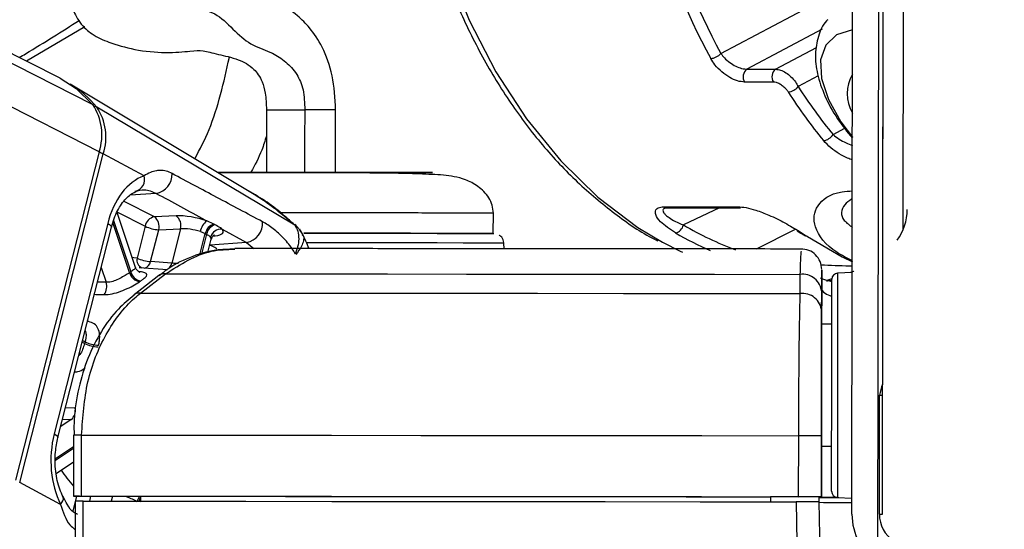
# Model space of a CAD drawing. Header units: millimetres. Extents: x 20 to 22981, y 40 to 19992.
# Tile 8 of 143: x 3953 to 4050, y 6445 to 6495. Entities that reach past the tile are written whole.
import ezdxf

# ---------------------------------------------------------------- set-up
doc = ezdxf.new("R2010")
doc.units = ezdxf.units.MM
doc.header["$LTSCALE"] = 2
doc.layers.add('COMPONENT_GEOMETRY', color=7, linetype='Continuous')
doc.styles.add('SLDTEXTSTYLE0', font='TXT', dxfattribs={"width": 0.75})
doc.dimstyles.new('SLDDIMSTYLE0', dxfattribs={"dimtxt": 100, "dimasz": 6.604, "dimexe": 0, "dimexo": 0.0625, "dimgap": 25, "dimtad": 0, "dimtih": 1, "dimtoh": 1, "dimdec": 0, "dimrnd": 1e-09, "dimzin": 12, "dimdsep": 46, "dimtxsty": 'SLDTEXTSTYLE0', "dimsah": 1, "dimcen": 0.09, "dimadec": 0, "dimazin": 3, "dimtfac": 1, "dimtdec": 0, "dimtofl": 0, "dimtmove": 0, "dimatfit": 3, "dimfxl": 1, "dimfrac": 2, "dimtolj": 1, "dimtzin": 12, "dimarcsym": 0})

# ---------------------------------------------------------------- blocks, each defined once
blk = doc.blocks.new('_D_4')
at = {"layer": 'COMPONENT_GEOMETRY', "color": 7}
for p, q in [((6638.523, 7959.491), (1711.232, 7959.491)), ((1717.582, 7959.491), (1717.582, 5203.331)), ((1517.513, 5183.019), (1487.044, 5183.019)), ((1487.044, 5183.019), (1487.044, 5024.269)), ((1917.651, 5183.019), (1948.12, 5183.019)), ((1948.12, 5183.019), (1948.12, 5024.269)), ((1487.044, 5024.269), (1517.513, 5024.269)), ((1948.12, 5024.269), (1917.651, 5024.269)), ((1717.582, 2118.491), (1717.582, 4874.651)), ((6578.749, 2118.491), (1711.232, 2118.491))]:
    blk.add_line(p, q, dxfattribs=at)
for points in [[(1717.582, 7959.491), (1716.566, 7952.887), (1718.598, 7952.887)], [(1717.582, 2118.491), (1718.598, 2125.095), (1716.566, 2125.095)]]:
    blk.add_solid(points, dxfattribs=at)
at = {"layer": 'COMPONENT_GEOMETRY', "color": 7, "char_height": 100, "attachment_point": 1, "style": 'SLDTEXTSTYLE0'}
for s, insert in [('9\'6.98"', (1517.513, 5153.176)), ('2921mm', (1444.804, 5003.558))]:
    blk.add_mtext(s, dxfattribs=dict(at, insert=insert))

msp = doc.modelspace()

# ---------------------------------------------------------------- linework, layer by layer
at = {"color": 8, "linetype": 'Continuous', "lineweight": 25}
for p, q in [((3960.889, 6482.223), (3704.581, 6612.467)), ((3960.248, 6486.857), (3713.059, 6612.467)), ((4037.472, 6441.736), (4037.667, 6587.84)), ((4022.035, 6491.875), (4034.977, 6498.761)), ((3959.481, 6494.497), (3953.733, 6491.132)), ((4031.989, 6494.283), (4024.582, 6490.342)), ((4027.411, 6490.342), (4031.432, 6492.481)), ((4031.599, 6489.681), (4029.622, 6488.629)), ((4033.05, 6483.913), (4034.209, 6484.53)), ((3966.496, 6478.127), (3963.927, 6477.951)), ((3966.315, 6475.826), (3963.345, 6477.336)), ((4021.897, 6476.71), (4018.338, 6475.014)), ((3962.679, 6476.272), (3965.406, 6474.886)), ((3963.869, 6470.326), (3962.229, 6475.245)), ((3962.299, 6475.467), (3963.986, 6470.404)), ((3980.083, 6475.026), (3980.115, 6474.992)), ((4025.538, 6472.653), (4029.372, 6474.595)), ((3970.798, 6472.089), (3971.327, 6474.17)), ((3971.449, 6474.109), (3970.947, 6472.132)), ((3972.1, 6473.943), (3972.307, 6473.963)), ((3971.762, 6473.039), (3971.794, 6473.042)), ((3971.794, 6473.042), (3971.766, 6473.056)), ((3975.384, 6473.288), (3976.106, 6472.691)), ((3961.085, 6470.844), (3961.574, 6469.377)), ((3961.574, 6469.377), (3960.716, 6469.394)), ((4032.436, 6469.493), (4032.787, 6469.617)), ((3959.452, 6463.348), (3959.211, 6463.47)), ((3959.255, 6463.643), (3959.495, 6463.521)), ((3958.533, 6456.981), (3957.571, 6457.015)), ((3958.143, 6455.875), (3957.106, 6455.183)), ((3957.29, 6455.909), (3958.143, 6455.875)), ((3956.599, 6452.054), (3958.366, 6453.232)), ((3958.366, 6453.028), (3956.602, 6451.853)), ((3958.66, 6448.333), (3958.286, 6446.86)), ((3959.954, 6447.835), (3960.079, 6448.329)), ((3962.203, 6448.323), (3962.079, 6447.835))]:
    msp.add_line(p, q, dxfattribs=at)
at = {"color": 7, "linetype": 'Continuous', "lineweight": 25}
for p, q in [((3957.045, 6489.449), (3714.958, 6612.467)), ((4034.907, 6446.558), (4035.117, 6603.464)), ((4037.907, 6446.566), (4038.094, 6586.161)), ((4037.938, 6469.562), (4038.094, 6586.16)), ((4039.944, 6474.547), (4040.089, 6582.505)), ((4024.582, 6490.342), (4027.411, 6490.342)), ((4027.184, 6489.073), (4024.356, 6489.073)), ((3975.483, 6478.417), (3958.042, 6488.879)), ((3980.115, 6474.992), (3960.649, 6486.618)), ((3977.339, 6486.347), (3977.331, 6480.192)), ((3984.129, 6480.183), (3984.138, 6486.337)), ((3960.889, 6482.223), (3952.676, 6449.896)), ((3953.072, 6449.682), (3961.286, 6482.009)), ((3965.298, 6479.85), (3961.286, 6482.009)), ((3977.331, 6480.178), (3973.227, 6480.186)), ((4016.54, 6476.814), (4023.675, 6476.814)), ((4016.797, 6476.703), (4016.835, 6476.704)), ((4016.818, 6476.71), (4023.953, 6476.71)), ((3964.465, 6470.843), (3962.664, 6476.245)), ((3968.463, 6475.916), (3966.315, 6475.826)), ((3999.647, 6474.166), (3999.65, 6476.164)), ((3961.725, 6475.167), (3956.465, 6454.463)), ((3956.83, 6454.097), (3962.09, 6474.801)), ((3965.406, 6474.886), (3964.612, 6471.759)), ((3965.947, 6471.421), (3966.741, 6474.549)), ((3966.741, 6474.549), (3968.889, 6474.639)), ((3968.889, 6474.639), (3968.031, 6471.261)), ((3972.171, 6475.104), (3971.475, 6475.417)), ((3972.979, 6474.598), (3975.384, 6473.288)), ((3970.836, 6474.361), (3971.327, 6474.17)), ((3971.578, 6472.314), (3971.907, 6473.613)), ((4030.531, 6473.89), (4033.945, 6471.868)), ((3975.384, 6473.288), (3971.794, 6473.042)), ((4000.723, 6472.676), (4000.696, 6473.215)), ((4033.945, 6471.868), (4034.972, 6471.405)), ((3967.596, 6470.602), (3964.825, 6470.807)), ((3968.031, 6471.261), (3965.947, 6471.421)), ((3966.769, 6470.04), (3964.317, 6468.15)), ((3964.96, 6468.318), (3967.414, 6470.208)), ((4029.797, 6470.159), (4029.798, 6468.267)), ((4031.939, 6470.423), (4031.937, 6468.813)), ((4032.947, 6469.733), (4032.451, 6469.567)), ((4034.939, 6470.35), (4033.507, 6470.277)), ((4031.937, 6468.813), (4031.932, 6465.249)), ((4032.451, 6469.567), (4032.938, 6469.567)), ((4031.934, 6466.513), (4031.936, 6468.405)), ((4031.932, 6465.249), (4031.932, 6465.25)), ((4032.932, 6465.248), (4031.932, 6465.249)), ((4031.924, 6459.362), (4031.909, 6448.258)), ((4037.607, 6446.555), (4037.622, 6458.275)), ((3958.367, 6454.335), (3958.359, 6448.335)), ((3958.368, 6454.335), (3958.367, 6454.335)), ((3959.149, 6448.336), (3959.157, 6454.336)), ((4029.647, 6454.28), (4029.639, 6448.28)), ((4031.909, 6448.274), (4031.917, 6454.274)), ((4031.916, 6453.249), (4031.909, 6448.231)), ((4031.909, 6448.241), (4031.916, 6453.249)), ((4031.916, 6453.249), (4032.916, 6453.248)), ((3956.663, 6450.578), (3958.364, 6451.712)), ((3957.085, 6447.523), (3953.072, 6449.682)), ((3958.531, 6447.835), (3958.513, 6441.698)), ((3964.94, 6448.316), (3958.945, 6448.332)), ((3963.745, 6447.828), (3964.946, 6447.825)), ((3964.94, 6448.325), (3964.946, 6447.833)), ((4026.909, 6448.277), (4026.908, 6447.783)), ((4026.909, 6448.265), (4026.908, 6447.783)), ((4026.909, 6448.277), (4026.909, 6448.265)), ((4031.909, 6448.258), (4026.909, 6448.265)), ((4031.699, 6447.757), (4031.691, 6448.258)), ((4031.691, 6448.241), (4031.909, 6448.241)), ((4031.797, 6441.67), (4031.699, 6447.775)), ((4031.909, 6448.274), (4031.909, 6448.258)), ((4031.909, 6448.241), (4031.909, 6448.231)), ((4033.478, 6448.217), (4034.909, 6448.14))]:
    msp.add_line(p, q, dxfattribs=at)
at = {"color": 8, "linetype": 'Continuous', "lineweight": 25, "flags": 128}
for points in [[(3991.289, 6518.187), (3992.041, 6512.471), (3993.324, 6506.441), (3995.078, 6500.653), (3997.28, 6495.179), (3999.903, 6490.09), (4002.913, 6485.45), (4006.273, 6481.317), (4009.939, 6477.743), (4013.866, 6474.775), (4016.271, 6473.33)], [(4034.971, 6494.224), (4034.956, 6494.222), (4033.399, 6493.729), (4032.337, 6492.718), (4031.835, 6491.254), (4031.926, 6489.428), (4032.603, 6487.356), (4033.824, 6485.167), (4034.956, 6483.646)], [(3977.34, 6486.347), (3977.359, 6486.347), (3977.757, 6486.348), (3978.61, 6486.348), (3979.786, 6486.348), (3981.108, 6486.346)], [(3961.725, 6475.167), (3961.888, 6475.069), (3962.006, 6474.975), (3962.075, 6474.889), (3962.093, 6474.813), (3962.09, 6474.801)], [(3972.448, 6472.671), (3972.248, 6472.793), (3971.794, 6473.042)], [(4000.696, 6473.215), (4000.645, 6473.217), (4000.013, 6473.223), (3998.681, 6473.23), (3996.697, 6473.237), (3994.133, 6473.244), (3991.081, 6473.251), (3987.653, 6473.258), (3983.971, 6473.264), (3981.286, 6473.268)], [(3964.612, 6471.759), (3964.286, 6471.797), (3964.143, 6471.808)], [(4033.507, 6470.277), (4033.507, 6470.261), (4033.506, 6469.73), (4033.505, 6468.486), (4033.502, 6466.611), (4033.499, 6464.235), (4033.495, 6461.519)], [(4032.937, 6469.413), (4032.922, 6469.421), (4032.733, 6469.488)], [(4033.495, 6461.519), (4033.492, 6458.648), (4033.488, 6455.818), (4033.484, 6453.222), (4033.481, 6451.036), (4033.479, 6449.41), (4033.478, 6448.454), (4033.478, 6448.217)], [(3956.465, 6454.463), (3956.628, 6454.365), (3956.746, 6454.271), (3956.815, 6454.185), (3956.832, 6454.109), (3956.829, 6454.094)], [(3957.085, 6447.523), (3957.225, 6447.702), (3957.32, 6447.876), (3957.366, 6448.038), (3957.36, 6448.184), (3957.335, 6448.256)], [(4037.607, 6446.555), (4037.763, 6446.558), (4037.907, 6446.566)]]:
    msp.add_lwpolyline(points, dxfattribs=at)
at = {"color": 7, "linetype": 'Continuous', "lineweight": 25, "flags": 128}
for points in [[(3957.045, 6489.449), (3958.636, 6488.435), (3960.248, 6486.857)], [(3972.29, 6475.043), (3972.262, 6475.057), (3972.171, 6475.104)], [(3971.327, 6474.17), (3971.42, 6474.124), (3971.449, 6474.109)], [(3981, 6474.215), (3984.364, 6474.21), (3987.938, 6474.204), (3991.232, 6474.197), (3994.119, 6474.19), (3996.488, 6474.183), (3998.248, 6474.176), (3999.332, 6474.17), (3999.698, 6474.165)], [(3999.556, 6474.167), (3999.35, 6474.169), (3998.337, 6474.176), (3996.645, 6474.182), (3994.338, 6474.189), (3991.504, 6474.196), (3988.254, 6474.203), (3984.711, 6474.209), (3981.012, 6474.215), (3981.006, 6474.215)], [(4030.531, 6473.89), (4030.424, 6473.905), (4030.338, 6473.942)], [(4016.271, 6473.33), (4018.004, 6472.448), (4018.237, 6472.339)], [(3967.414, 6470.208), (3974.409, 6470.206), (3981.691, 6470.202), (3989.233, 6470.197), (3997.005, 6470.191), (4004.978, 6470.185), (4013.122, 6470.177), (4021.405, 6470.169), (4029.797, 6470.159)], [(4032.927, 6461.396), (4032.93, 6463.965), (4032.933, 6466.212), (4032.935, 6467.985), (4032.937, 6469.162), (4032.938, 6469.663), (4032.938, 6469.678)], [(3964.96, 6468.318), (3972.217, 6468.315), (3979.777, 6468.311), (3987.612, 6468.306), (3995.691, 6468.3), (4003.981, 6468.293), (4012.452, 6468.285), (4021.069, 6468.277), (4029.798, 6468.267)], [(4032.932, 6465.248), (4032.932, 6465.572), (4032.933, 6465.848)], [(4031.932, 6465.25), (4031.932, 6465.138), (4031.931, 6464.806), (4031.93, 6464.265), (4031.93, 6463.535), (4031.928, 6462.644), (4031.927, 6461.626), (4031.925, 6460.518), (4031.924, 6459.362)], [(4032.91, 6448.817), (4032.91, 6449.041), (4032.911, 6449.945), (4032.913, 6451.483), (4032.916, 6453.55), (4032.919, 6456.005), (4032.923, 6458.682), (4032.927, 6461.396)], [(3959.157, 6454.336), (3967.017, 6454.333), (3975.219, 6454.328), (3983.73, 6454.323), (3992.515, 6454.317), (4001.536, 6454.309), (4010.757, 6454.3), (4020.141, 6454.291), (4029.647, 6454.28)], [(4032.915, 6452.648), (4032.915, 6452.787), (4032.916, 6453.248)], [(3958.945, 6448.332), (3958.678, 6448.333), (3958.487, 6448.334), (3958.38, 6448.334), (3958.364, 6448.335), (3958.438, 6448.335), (3958.599, 6448.336), (3958.84, 6448.336), (3959.149, 6448.336)], [(3959.149, 6448.336), (3967.009, 6448.333), (3975.211, 6448.328), (3983.722, 6448.323), (3992.506, 6448.317), (4001.528, 6448.309), (4010.749, 6448.3), (4020.133, 6448.291), (4029.639, 6448.28)], [(3959.301, 6441.661), (3959.313, 6445.66), (3959.32, 6447.836)], [(3959.32, 6447.836), (3967.143, 6447.833), (3975.304, 6447.828), (3983.77, 6447.823), (3992.506, 6447.817), (4001.476, 6447.809), (4010.645, 6447.801), (4019.974, 6447.791), (4029.425, 6447.78)], [(3964.94, 6448.325), (3971.937, 6448.322), (3979.199, 6448.318), (3986.702, 6448.314), (3994.42, 6448.308), (4002.327, 6448.301), (4010.396, 6448.294), (4018.599, 6448.286), (4026.909, 6448.277)], [(4029.425, 6447.78), (4029.49, 6443.781), (4029.526, 6441.606)], [(4031.691, 6448.215), (4032.208, 6448.214), (4033.611, 6448.21)]]:
    msp.add_lwpolyline(points, dxfattribs=at)
at = {"color": 7, "linetype": 'Continuous', "lineweight": 25}
for centre, radius, start, end in [((4020.889, 6492.969), 1.584, 275.09608, 316.30774), ((4025.166, 6489.583), 0.957, 127.56651, 212.1726), ((4027.995, 6489.583), 0.957, 127.56651, 212.1726), ((4038.295, 6487.929), 3.844, 150.05711, 209.78933), ((3952.829, 6480.237), 10.092, 39.21475, 58.90441), ((4028.497, 6489.534), 1.443, 275.85981, 321.15544), ((3955.849, 6483.887), 5.308, 341.72679, 34.02263), ((3956.274, 6483.664), 5.278, 341.72679, 34.02263), ((4031.966, 6484.574), 1.27, 277.085, 328.60811), ((3964.154, 6479.491), 1.199, 283.67214, 17.44517), ((3966.132, 6480.028), 1.936, 280.84966, 1.33602), ((4023.96, 6477.154), 0.444, 230.04889, 269.14307), ((4035.142, 6476.553), 5.205, 324.15316, 359.87562), ((3966.574, 6474.667), 1.188, 102.57594, 169.34038), ((3965.579, 6474.871), 1.206, 344.48918, 52.37478), ((3967.727, 6474.961), 1.206, 344.48918, 52.37478), ((3966.928, 6478.092), 3.549, 244.61668, 266.98539), ((3972.401, 6474.135), 1.58, 125.83521, 171.78262), ((3972.529, 6473.932), 1.226, 107.0071, 168.78042), ((3972.653, 6473.87), 1.228, 107.2064, 168.75773), ((3972.879, 6473.532), 1.07, 84.65469, 164.94829), ((3975.018, 6475.193), 1.94, 280.86644, 4.02074), ((4017.343, 6475.224), 1.017, 282.91487, 348.08285), ((4029.714, 6474.759), 0.367, 237.77789, 270.7428), ((4029.939, 6470.648), 2, 359.87191, 91.27843), ((3966.133, 6474.965), 3.549, 244.61668, 266.98539), ((3968.287, 6463.825), 7.861, 123.17078, 124.20022), ((3965.102, 6470.684), 1.284, 196.17545, 258.45448), ((3965.21, 6470.741), 1.269, 195.36303, 258.2982), ((3967.301, 6469.317), 0.898, 82.76623, 126.34297), ((4030.032, 6468.265), 1.909, 4.22561, 97.06414), ((4033.538, 6469.678), 0.6, 92.92297, 179.92297), ((3960.277, 6468.97), 1.359, 324.03501, 17.39676), ((3968.902, 6463.455), 7.219, 123.17078, 124.20022), ((4030.03, 6466.373), 1.909, 4.22166, 96.97795), ((3974.829, 6459.533), 15.843, 165.42147, 166.06664), ((3960.974, 6466.635), 3.623, 245.15163, 267.05671), ((3961.016, 6466.649), 3.478, 244.08282, 266.91374), ((3957.341, 6456.78), 1.21, 311.55976, 9.58167), ((4029.675, 6014.557), 439.724, 89.70783, 90.00365), ((4033.51, 6448.816), 0.6, 179.92297, 266.92297), ((4029.667, 6008.557), 439.724, 89.70783, 90.00365), ((4035.133, 6827.003), 379.288, 269.48125, 269.97095), ((4033.585, 6588.522), 140.301, 269.3154, 269.94013), ((4040.743, 6446.57), 5.837, 180.11566, 235.90611), ((4040.817, 6446.561), 3.21, 180.11566, 235.90611)]:
    msp.add_arc(centre, radius, start, end, dxfattribs=at)
at = {"color": 8, "linetype": 'Continuous', "lineweight": 25}
for centre, radius, start, end in [((3960.439, 6486.241), 0.431, 60.92151, 96.36352), ((3981.208, 5988.706), 497.64, 89.66257, 90.01147), ((3960.424, 6480.287), 1.926, 63.41028, 76.51048), ((4016.826, 6477.157), 0.447, 230.20028, 268.99168), ((3965.479, 6471.586), 0.885, 168.70105, 244.58836), ((3965.1, 6471.592), 0.864, 287.43594, 348.62598), ((3967.175, 6471.436), 0.874, 289.35995, 348.4588), ((3964.849, 6467.43), 0.895, 82.85726, 127.30214), ((4043.679, 6457.159), 6.159, 159.14741, 169.55758), ((3958.891, 6360.214), 94.122, 89.83784, 90.31867), ((3966.446, 6456.797), 11.004, 212.37258, 222.71311), ((3966.066, 6447.433), 1.485, 143.50227, 165.22599), ((3966.193, 6447.385), 1.487, 147.71279, 162.78849)]:
    msp.add_arc(centre, radius, start, end, dxfattribs=at)
at = {"color": 7, "linetype": 'Continuous', "lineweight": 25}
for centre, major_axis, ratio, start_param, end_param in [((4053.049, 6525.567), (0.481, 55.999), 0.718516, 1.617665, 2.233375), ((4053.605, 6525.562), (0.481, 55.199), 0.718681, 1.617759, 2.233469), ((4058.705, 6525.567), (0.481, 55.999), 0.718516, 2.309933, 2.431886), ((4059.262, 6525.562), (0.481, 55.199), 0.718681, 2.310027, 2.43198), ((3966.365, 6472.67), (0.169, 7.382), 0.672041, 0.250533, 1.241199), ((3970.218, 6474.963), (2.74, -0.587), 0.275805, 1.154069, 2.323762), ((3970.017, 6474.023), (1.771, -0.339), 0.295802, 1.146891, 2.316584), ((3970.341, 6474.901), (2.74, -0.587), 0.275805, 5.570075, 6.621048), ((4045.327, 6525.567), (-0.451, 55.999), 0.695649, 2.717805, 2.740465), ((3961.104, 6451.966), (0.169, 7.382), 0.672041, 1.241199, 2.231865)]:
    msp.add_ellipse(centre, major_axis=major_axis, ratio=ratio, start_param=start_param, end_param=end_param, dxfattribs=at)
at = {"color": 8, "linetype": 'Continuous', "lineweight": 25}
for centre, major_axis, ratio, start_param, end_param in [((4032.428, 6525.614), (-5.048, 55.076), 0.732786, 2.66342, 2.794826), ((3970.139, 6473.961), (1.771, -0.339), 0.295802, 6.265596, 6.61387), ((4031.886, 6525.567), (-5.042, 55.878), 0.732463, 2.664481, 2.750977)]:
    msp.add_ellipse(centre, major_axis=major_axis, ratio=ratio, start_param=start_param, end_param=end_param, dxfattribs=at)
at = {"color": 7, "linetype": 'Continuous', "lineweight": 25}
for points, knots in [([(3990.716, 6518.3), (3990.91, 6516.524), (3991.319, 6512.783), (3992.49, 6507.235), (3994.09, 6501.7), (3996.114, 6496.433), (3998.529, 6491.493), (4001.312, 6486.934), (4004.433, 6482.816), (4007.853, 6479.166), (4011.556, 6476.109), (4014.237, 6474.211), (4015.715, 6473.516), (4015.828, 6473.463)], [0, 0, 0, 0, 0.090498, 0.190615, 0.290766, 0.390957, 0.491188, 0.591446, 0.691694, 0.791878, 0.891923, 0.991732, 1, 1, 1, 1]), ([(3970.78, 6517.009), (3969.678, 6515.809), (3967.513, 6513.451), (3964.446, 6509.918), (3961.997, 6506.818), (3960.237, 6504.27), (3959.064, 6502.226), (3958.31, 6500.409), (3957.894, 6498.525), (3958.04, 6496.617), (3959.028, 6494.741), (3960.291, 6493.643), (3961.909, 6492.944), (3964.429, 6492.183), (3967.455, 6491.905), (3970.045, 6492.134), (3971.028, 6492.229), (3972.412, 6491.825), (3974.267, 6491.441), (3975.388, 6490.909), (3976.16, 6490.339), (3976.866, 6489.399), (3977.283, 6487.924), (3977.319, 6486.914), (3977.339, 6486.347)], [0, 0, 0, 0, 0.078657, 0.154625, 0.216569, 0.25594, 0.288853, 0.317898, 0.344465, 0.385221, 0.416072, 0.454405, 0.502261, 0.562058, 0.628033, 0.692323, 0.754407, 0.814575, 0.870189, 0.896149, 0.922757, 0.955881, 0.975204, 1, 1, 1, 1]), ([(3984.138, 6486.337), (3984.078, 6487.477), (3983.962, 6489.682), (3982.947, 6492.478), (3981.697, 6494.345), (3980.191, 6495.857), (3978.244, 6497.079), (3976.366, 6497.911), (3974.43, 6498.299), (3972.502, 6498.437), (3971.051, 6498.569), (3970.146, 6498.746), (3968.547, 6499.068), (3967.009, 6499.198), (3965.809, 6498.872), (3965.132, 6498.95), (3964.907, 6498.976)], [0, 0, 0, 0, 0.080299, 0.155315, 0.218174, 0.268202, 0.348533, 0.435571, 0.513494, 0.581108, 0.62629, 0.658497, 0.715279, 0.822806, 0.941155, 1, 1, 1, 1]), ([(3953.031, 6491.489), (3953.239, 6491.614), (3955.354, 6492.881), (3957.223, 6494.063), (3958.909, 6495.128)], [0, 0, 0, 0, 0.098457, 1, 1, 1, 1]), ([(4032.529, 6495.2), (4032.491, 6495.167), (4032.02, 6494.748), (4031.547, 6493.567), (4031.235, 6491.811), (4031.464, 6489.837), (4032.196, 6487.7), (4033.356, 6485.542), (4034.448, 6484.18), (4034.956, 6483.546)], [0, 0, 0, 0, 0.01333, 0.168227, 0.321615, 0.484333, 0.65995, 0.841711, 1, 1, 1, 1]), ([(4024.356, 6489.073), (4024.127, 6489.097), (4023.669, 6489.144), (4022.874, 6489.509), (4022.1, 6490.056), (4021.45, 6490.714), (4021.159, 6491.184), (4021.03, 6491.391)], [0, 0, 0, 0, 0.199752, 0.399876, 0.607041, 0.826549, 1, 1, 1, 1]), ([(4022.035, 6491.875), (4022.14, 6491.737), (4022.378, 6491.423), (4022.888, 6490.988), (4023.481, 6490.628), (4024.08, 6490.387), (4024.416, 6490.357), (4024.582, 6490.342)], [0, 0, 0, 0, 0.174874, 0.396366, 0.604299, 0.803217, 1, 1, 1, 1]), ([(4027.411, 6490.342), (4027.571, 6490.324), (4027.888, 6490.288), (4028.418, 6490.018), (4028.923, 6489.616), (4029.348, 6489.13), (4029.536, 6488.786), (4029.622, 6488.629)], [0, 0, 0, 0, 0.20315, 0.40434, 0.608443, 0.821733, 1, 1, 1, 1]), ([(4028.645, 6488.099), (4028.581, 6488.188), (4028.443, 6488.383), (4028.152, 6488.659), (4027.818, 6488.888), (4027.478, 6489.043), (4027.282, 6489.063), (4027.184, 6489.073)], [0, 0, 0, 0, 0.18302, 0.400043, 0.604373, 0.802384, 1, 1, 1, 1]), ([(3968.067, 6480.073), (3967.873, 6480.163), (3967.477, 6480.344), (3966.966, 6480.403), (3966.45, 6480.358), (3965.925, 6480.205), (3965.509, 6479.969), (3965.298, 6479.85)], [0, 0, 0, 0, 0.2057845, 0.4182573, 0.5539931, 0.7743258, 1, 1, 1, 1]), ([(3976.953, 6475.329), (3975.453, 6476.128), (3972.494, 6477.704), (3969.529, 6479.291), (3968.067, 6480.073)], [0, 0, 0, 0, 0.5067429, 1, 1, 1, 1]), ([(3972.486, 6480.214), (3972.858, 6480.214), (3974.405, 6480.214), (3978.364, 6480.211), (3983.492, 6480.204), (3988.282, 6480.194), (3991.885, 6480.185), (3993.785, 6480.175), (3993.689, 6480.169), (3991.589, 6480.165), (3988.207, 6480.165), (3985.352, 6480.168), (3984.129, 6480.169)], [0, 0, 0, 0, 0.034874, 0.14518, 0.255485, 0.365791, 0.476097, 0.586403, 0.696709, 0.807014, 0.91732, 1, 1, 1, 1]), ([(3999.649, 6476.164), (3999.625, 6476.432), (3999.577, 6476.976), (3999.218, 6477.709), (3998.725, 6478.328), (3997.935, 6478.992), (3996.857, 6479.525), (3995.379, 6479.892), (3993.835, 6479.971), (3991.129, 6480.09), (3988.31, 6480.128), (3985.411, 6480.134), (3982.391, 6480.139), (3979.339, 6480.143), (3976.399, 6480.146), (3974.104, 6480.148), (3972.955, 6480.147), (3972.599, 6480.147)], [0, 0, 0, 0, 0.022914, 0.046541, 0.071226, 0.096786, 0.149354, 0.204944, 0.323096, 0.429975, 0.527054, 0.616976, 0.704721, 0.791291, 0.876678, 0.961805, 1, 1, 1, 1]), ([(3964.438, 6478.326), (3964.737, 6478.407), (3965.434, 6478.595), (3966.11, 6478.297), (3966.496, 6478.127)], [0, 0, 0, 0, 0.4297736, 1, 1, 1, 1]), ([(3980.115, 6474.992), (3979.58, 6475.455), (3978.507, 6476.383), (3976.947, 6477.515), (3975.905, 6478.143), (3975.474, 6478.403)], [0, 0, 0, 0, 0.368307, 0.738561, 1, 1, 1, 1]), ([(3962.09, 6474.801), (3962.174, 6475.091), (3962.422, 6475.948), (3963.063, 6477.14), (3963.913, 6478.035), (3964.426, 6478.269), (3964.648, 6478.371)], [0, 0, 0, 0, 0.156397, 0.463095, 0.767227, 1, 1, 1, 1]), ([(3966.496, 6478.127), (3968.091, 6477.259), (3969.752, 6476.355), (3971.411, 6475.452), (3971.475, 6475.417)], [0, 0, 0, 0, 0.961066, 1, 1, 1, 1]), ([(3980.092, 6475.035), (3979.763, 6475.336), (3978.381, 6476.602), (3976.817, 6477.699), (3975.545, 6478.383), (3975.533, 6478.389)], [0, 0, 0, 0, 0.236198, 0.992798, 1, 1, 1, 1]), ([(4017.57, 6474.233), (4017.017, 6474.596), (4016.104, 6475.195), (4015.558, 6475.999), (4015.565, 6476.488), (4015.909, 6476.766), (4016.34, 6476.799), (4016.54, 6476.814)], [0, 0, 0, 0, 0.3433706, 0.5659019, 0.7385948, 0.8786964, 1, 1, 1, 1]), ([(4016.506, 6476.678), (4016.504, 6476.676), (4016.479, 6476.653), (4016.569, 6476.708), (4016.74, 6476.704), (4016.797, 6476.703)], [0, 0, 0, 0, 0.070894, 0.688711, 1, 1, 1, 1]), ([(4023.675, 6476.814), (4023.942, 6476.795), (4024.477, 6476.758), (4025.564, 6476.457), (4026.899, 6475.94), (4028.403, 6475.195), (4029.271, 6474.665), (4029.718, 6474.393)], [0, 0, 0, 0, 0.1423472, 0.2846756, 0.4732508, 0.7288415, 1, 1, 1, 1]), ([(3972.979, 6474.598), (3972.929, 6474.638), (3972.745, 6474.786), (3972.482, 6474.934), (3972.29, 6475.043)], [0, 0, 0, 0, 0.27439, 1, 1, 1, 1]), ([(3980.181, 6472.18), (3980.111, 6472.296), (3979.779, 6472.84), (3979.062, 6473.731), (3978.187, 6474.523), (3977.474, 6475.034), (3977.127, 6475.23), (3976.953, 6475.329)], [0, 0, 0, 0, 0.082088, 0.387541, 0.701255, 0.85006, 1, 1, 1, 1]), ([(3980.115, 6474.992), (3980.227, 6474.804), (3980.459, 6474.417), (3980.537, 6473.671), (3980.442, 6472.908), (3980.263, 6472.409), (3980.181, 6472.181)], [0, 0, 0, 0, 0.261822, 0.541742, 0.790389, 1, 1, 1, 1]), ([(3980.908, 6474.084), (3980.908, 6474.084), (3980.908, 6474.084), (3980.907, 6474.084), (3980.787, 6474.285), (3980.613, 6474.52), (3980.405, 6474.789), (3980.282, 6474.936), (3980.191, 6475.021), (3980.133, 6475.076)], [0, 0, 0, 0, 0.000094, 0.000197, 0.00044, 0.549996, 0.670944, 0.788986, 1, 1, 1, 1]), ([(3981.522, 6472.689), (3981.323, 6473.176), (3981.053, 6473.834), (3980.719, 6474.439), (3980.632, 6474.596)], [0, 0, 0, 0, 0.739826, 1, 1, 1, 1]), ([(3971.449, 6474.109), (3971.571, 6474.037), (3971.74, 6473.937), (3971.823, 6473.838), (3971.846, 6473.81)], [0, 0, 0, 0, 0.7188242, 1, 1, 1, 1]), ([(3971.932, 6473.606), (3971.944, 6473.674), (3971.977, 6473.848), (3972.149, 6474.014), (3972.248, 6474.062), (3972.233, 6474.057), (3972.231, 6474.056)], [0, 0, 0, 0, 0.234941, 0.606396, 0.924095, 1, 1, 1, 1]), ([(4000.676, 6473.288), (4000.663, 6473.379), (4000.636, 6473.566), (4000.485, 6473.794), (4000.342, 6473.942), (4000.25, 6473.994), (4000.227, 6474.007)], [0, 0, 0, 0, 0.308968, 0.636645, 0.910896, 1, 1, 1, 1]), ([(4029.518, 6474.449), (4029.586, 6474.406), (4029.858, 6474.233), (4030.133, 6474.067), (4030.338, 6473.942)], [0, 0, 0, 0, 0.249992, 1, 1, 1, 1]), ([(3974.189, 6472.623), (3973.576, 6472.622), (3972.074, 6472.618), (3969.755, 6471.854), (3967.89, 6470.941), (3966.975, 6470.161), (3966.787, 6470.001)], [0, 0, 0, 0, 0.234404, 0.574125, 0.912672, 1, 1, 1, 1]), ([(3967.414, 6470.208), (3968.889, 6471.149), (3971.08, 6472.545), (3973.452, 6472.613), (3974.226, 6472.636)], [0, 0, 0, 0, 0.673306, 1, 1, 1, 1]), ([(4029.942, 6472.648), (4028.928, 6472.649), (4024.946, 6472.654), (4018.071, 6472.661), (4009.409, 6472.669), (4000.949, 6472.676), (3992.726, 6472.682), (3984.794, 6472.687), (3978.65, 6472.69), (3975.221, 6472.692), (3974.224, 6472.692)], [0, 0, 0, 0, 0.050578, 0.19868, 0.346806, 0.494934, 0.643065, 0.791199, 0.939337, 1, 1, 1, 1]), ([(3964.864, 6470.376), (3964.867, 6470.375), (3964.882, 6470.372), (3964.802, 6470.399), (3964.641, 6470.528), (3964.483, 6470.712), (3964.47, 6470.836), (3964.469, 6470.842)], [0, 0, 0, 0, 0.0699044, 0.3195426, 0.5998456, 0.9799721, 1, 1, 1, 1]), ([(4031.936, 6468.405), (4031.937, 6469.201), (4031.939, 6470.845), (4031.939, 6470.567), (4031.939, 6470.423)], [0, 0, 0, 0, 0.484204, 1, 1, 1, 1]), ([(3963.869, 6470.326), (3963.729, 6470.233), (3963.448, 6470.047), (3962.914, 6469.745), (3962.358, 6469.499), (3961.896, 6469.379), (3961.656, 6469.377), (3961.574, 6469.377)], [0, 0, 0, 0, 0.219859, 0.440343, 0.66314, 0.88549, 1, 1, 1, 1]), ([(3964.953, 6469.498), (3965.048, 6469.563), (3965.32, 6469.749), (3965.577, 6470.004), (3965.597, 6470.22), (3965.343, 6470.366), (3964.965, 6470.412), (3964.773, 6470.436)], [0, 0, 0, 0, 0.116734, 0.333017, 0.551924, 0.773865, 1, 1, 1, 1]), ([(4032.733, 6469.491), (4032.686, 6469.503), (4032.271, 6469.605), (4032.037, 6469.697), (4031.829, 6469.78)], [0, 0, 0, 0, 0.111939, 1, 1, 1, 1]), ([(4035.099, 6470.465), (4035.075, 6470.453), (4034.97, 6470.4), (4034.852, 6470.367), (4034.761, 6470.341)], [0, 0, 0, 0, 0.228876, 1, 1, 1, 1]), ([(3961.377, 6468.172), (3961.503, 6468.174), (3961.87, 6468.181), (3962.57, 6468.33), (3963.419, 6468.641), (3964.229, 6469.036), (3964.641, 6469.297), (3964.845, 6469.426)], [0, 0, 0, 0, 0.119584, 0.349288, 0.573021, 0.788436, 1, 1, 1, 1]), ([(3964.339, 6468.106), (3963.803, 6467.672), (3962.586, 6466.687), (3961.043, 6464.567), (3959.711, 6461.94), (3958.82, 6458.991), (3958.384, 6456.407), (3958.411, 6454.842), (3958.42, 6454.334)], [0, 0, 0, 0, 0.147971, 0.335752, 0.526882, 0.717771, 0.908409, 1, 1, 1, 1]), ([(3959.157, 6454.336), (3959.282, 6456.122), (3959.531, 6459.695), (3961.445, 6464.439), (3963.484, 6467.104), (3964.76, 6468.154), (3964.96, 6468.318)], [0, 0, 0, 0, 0.31366, 0.627146, 0.941618, 1, 1, 1, 1]), ([(4029.798, 6468.267), (4029.772, 6467.245), (4029.72, 6465.2), (4029.67, 6460.473), (4029.651, 6456.636), (4029.647, 6454.564), (4029.647, 6454.28)], [0, 0, 0, 0, 0.317078, 0.634488, 0.949899, 1, 1, 1, 1]), ([(4031.917, 6454.274), (4031.917, 6454.523), (4031.92, 6456.336), (4031.924, 6459.694), (4031.93, 6463.83), (4031.932, 6465.619), (4031.934, 6466.513)], [0, 0, 0, 0, 0.050069, 0.365309, 0.6827, 1, 1, 1, 1]), ([(3960.828, 6463.176), (3960.861, 6463.324), (3960.955, 6463.746), (3960.947, 6464.396), (3960.728, 6464.996), (3960.31, 6465.412), (3959.893, 6465.494), (3959.683, 6465.536)], [0, 0, 0, 0, 0.116734, 0.333017, 0.551924, 0.773865, 1, 1, 1, 1]), ([(4037.622, 6458.275), (4037.629, 6458.275), (4037.689, 6458.27), (4037.792, 6458.263), (4037.882, 6458.261), (4037.922, 6458.261)], [0, 0, 0, 0, 0.061827, 0.586127, 1, 1, 1, 1]), ([(3957.334, 6448.26), (3957.222, 6448.509), (3956.889, 6449.253), (3956.559, 6450.759), (3956.515, 6452.548), (3956.734, 6453.627), (3956.83, 6454.097)], [0, 0, 0, 0, 0.152667, 0.457015, 0.763395, 1, 1, 1, 1]), ([(3958.771, 6446.541), (3958.638, 6446.599), (3958.263, 6446.761), (3957.811, 6447.341), (3957.47, 6448.032), (3957.338, 6448.299)], [0, 0, 0, 0, 0.251835, 0.7101, 1, 1, 1, 1]), ([(3959.32, 6447.836), (3959.155, 6447.836), (3958.826, 6447.836), (3958.561, 6447.835), (3958.553, 6447.835), (3958.549, 6447.835)], [0, 0, 0, 0, 0.364886, 0.729768, 1, 1, 1, 1]), ([(4031.699, 6447.775), (4031.677, 6447.775), (4031.632, 6447.776), (4031.288, 6447.777), (4030.78, 6447.778), (4030.131, 6447.78), (4029.665, 6447.78), (4029.425, 6447.78)], [0, 0, 0, 0, 0.1975557, 0.39511, 0.5926965, 0.790302, 1, 1, 1, 1])]:
    msp.add_open_spline(points, degree=3, knots=knots, dxfattribs=at)
at = {"color": 8, "linetype": 'Continuous', "lineweight": 25}
for points, knots in [([(3964.817, 6498.6), (3964.816, 6498.598), (3964.748, 6498.381), (3964.782, 6497.998), (3964.984, 6497.282), (3965.679, 6496.686), (3966.879, 6495.995), (3968.574, 6496.155), (3970.548, 6496.364), (3972.568, 6495.855), (3974.213, 6494.043), (3975.949, 6492.588), (3977.731, 6492.092), (3979.204, 6491.152), (3980.295, 6490.025), (3981.046, 6488.34), (3981.087, 6487.021), (3981.108, 6486.346)], [0, 0, 0, 0, 0.00021, 0.019351, 0.044614, 0.107489, 0.175923, 0.270582, 0.370828, 0.476043, 0.582173, 0.684853, 0.779332, 0.8451, 0.903182, 0.95048, 1, 1, 1, 1]), ([(3970.307, 6481.522), (3970.793, 6482.463), (3972.345, 6485.466), (3973.141, 6489.05), (3973.688, 6491.51)], [0, 0, 0, 0, 0.313272, 1, 1, 1, 1]), ([(3981.108, 6486.346), (3981.096, 6484.775), (3981.079, 6482.728), (3981.088, 6480.682), (3981.09, 6480.207)], [0, 0, 0, 0, 0.767884, 1, 1, 1, 1]), ([(3977.336, 6483.756), (3977.191, 6483.293), (3976.795, 6482.02), (3976.196, 6480.915), (3975.815, 6480.212)], [0, 0, 0, 0, 0.364279, 1, 1, 1, 1]), ([(4034.953, 6481.43), (4034.795, 6481.479), (4034.368, 6481.613), (4033.62, 6482.018), (4032.781, 6482.602), (4032.346, 6483.072), (4032.122, 6483.314)], [0, 0, 0, 0, 0.1485434, 0.4015251, 0.6915429, 1, 1, 1, 1]), ([(4033.05, 6483.913), (4033.241, 6483.761), (4033.611, 6483.467), (4034.284, 6483.098), (4034.746, 6482.923), (4034.955, 6482.843)], [0, 0, 0, 0, 0.368848, 0.713371, 1, 1, 1, 1]), ([(4034.972, 6471.491), (4034.43, 6471.759), (4032.622, 6472.653), (4031.009, 6474.7), (4031.231, 6476.98), (4032.919, 6478.22), (4034.624, 6478.351), (4034.982, 6478.378)], [0, 0, 0, 0, 0.130151, 0.43372, 0.685536, 0.933916, 1, 1, 1, 1]), ([(4034.873, 6477.564), (4034.63, 6477.382), (4033.856, 6476.806), (4033.723, 6475.691), (4034.668, 6474.998), (4034.977, 6474.772)], [0, 0, 0, 0, 0.235728, 0.750346, 1, 1, 1, 1]), ([(4016.511, 6476.67), (4016.481, 6476.657), (4016.396, 6476.621), (4016.33, 6476.524), (4016.318, 6476.385), (4016.406, 6476.2), (4016.601, 6475.982), (4016.969, 6475.696), (4017.529, 6475.364), (4018.066, 6475.132), (4018.338, 6475.014)], [0, 0, 0, 0, 0.042463, 0.121163, 0.218574, 0.318737, 0.44902, 0.582198, 0.788462, 1, 1, 1, 1]), ([(3999.618, 6476.164), (3999.573, 6476.166), (3999.48, 6476.169), (3998.443, 6476.175), (3996.754, 6476.182), (3994.428, 6476.189), (3991.577, 6476.196), (3988.305, 6476.203), (3984.742, 6476.21), (3981.471, 6476.215), (3979.456, 6476.217), (3978.678, 6476.218)], [0, 0, 0, 0, 0.105783, 0.222991, 0.340199, 0.457407, 0.574615, 0.691822, 0.80903, 0.926238, 1, 1, 1, 1]), ([(3980.855, 6474.044), (3980.898, 6474.005), (3981.049, 6473.873), (3980.987, 6473.468), (3980.801, 6472.876), (3980.443, 6472.392), (3980.233, 6472.108)], [0, 0, 0, 0, 0.112389, 0.38752, 0.641189, 1, 1, 1, 1]), ([(4029.943, 6472.36), (4029.923, 6472.415), (4029.883, 6472.528), (4029.835, 6471.471), (4029.808, 6470.519), (4029.797, 6470.159)], [0, 0, 0, 0, 0.365119, 0.760188, 1, 1, 1, 1]), ([(3964.459, 6470.842), (3964.455, 6470.806), (3964.447, 6470.732), (3964.244, 6470.575), (3964.053, 6470.449), (3963.986, 6470.404)], [0, 0, 0, 0, 0.374453, 0.779591, 1, 1, 1, 1]), ([(3968.691, 6471.201), (3968.546, 6471.213), (3968.302, 6471.233), (3968.11, 6471.253), (3968.031, 6471.261)], [0, 0, 0, 0, 0.589962, 1, 1, 1, 1]), ([(4031.862, 6471.099), (4032.78, 6471.051), (4033.79, 6470.998), (4034.873, 6471.012), (4034.972, 6471.013)], [0, 0, 0, 0, 0.9082811, 1, 1, 1, 1]), ([(4031.937, 6468.813), (4031.965, 6468.638), (4032.011, 6468.359), (4032.684, 6468.089), (4032.935, 6467.988)], [0, 0, 0, 0, 0.626587, 1, 1, 1, 1]), ([(3960.412, 6468.194), (3960.52, 6468.191), (3960.842, 6468.184), (3961.164, 6468.177), (3961.377, 6468.172)], [0, 0, 0, 0, 0.337921, 1, 1, 1, 1]), ([(3959.509, 6464.642), (3959.541, 6464.547), (3959.617, 6464.322), (3959.587, 6463.915), (3959.519, 6463.624), (3959.495, 6463.521)], [0, 0, 0, 0, 0.318942, 0.760032, 1, 1, 1, 1]), ([(3959.452, 6463.348), (3959.394, 6463.158), (3959.278, 6462.778), (3959.069, 6462.35), (3958.911, 6462.182), (3958.875, 6462.144)], [0, 0, 0, 0, 0.4352946, 0.8718255, 1, 1, 1, 1]), ([(3958.413, 6460.539), (3958.534, 6460.554), (3958.886, 6460.597), (3959.269, 6460.736), (3959.484, 6460.946), (3959.498, 6460.961)], [0, 0, 0, 0, 0.326661, 0.954128, 1, 1, 1, 1]), ([(3957.085, 6447.523), (3957.336, 6446.773), (3957.684, 6445.734), (3958.34, 6445.189), (3958.523, 6445.037)], [0, 0, 0, 0, 0.72187, 1, 1, 1, 1]), ([(3963.544, 6448.32), (3963.656, 6448.275), (3963.958, 6448.154), (3964.332, 6447.965), (3964.552, 6447.851), (3964.629, 6447.811)], [0, 0, 0, 0, 0.27666, 0.745134, 1, 1, 1, 1])]:
    msp.add_open_spline(points, degree=3, knots=knots, dxfattribs=at)

# ---------------------------------------------------------------- dimensions: what is measured, and where the dimension line sits
at = {"layer": 'COMPONENT_GEOMETRY', "color": 7}
dim = msp.add_linear_dim(base=(1717.582, 7959.491), p1=(6581.289, 2118.491), p2=(6641.063, 7959.491), angle=90, dimstyle='SLDDIMSTYLE0', dxfattribs=at)
dim.commit()
dim.dimension.update_dxf_attribs({"geometry": '_D_4', "text_midpoint": (1717.582, 5038.991), "dimtype": 160})

doc.saveas('drawing.dxf')
